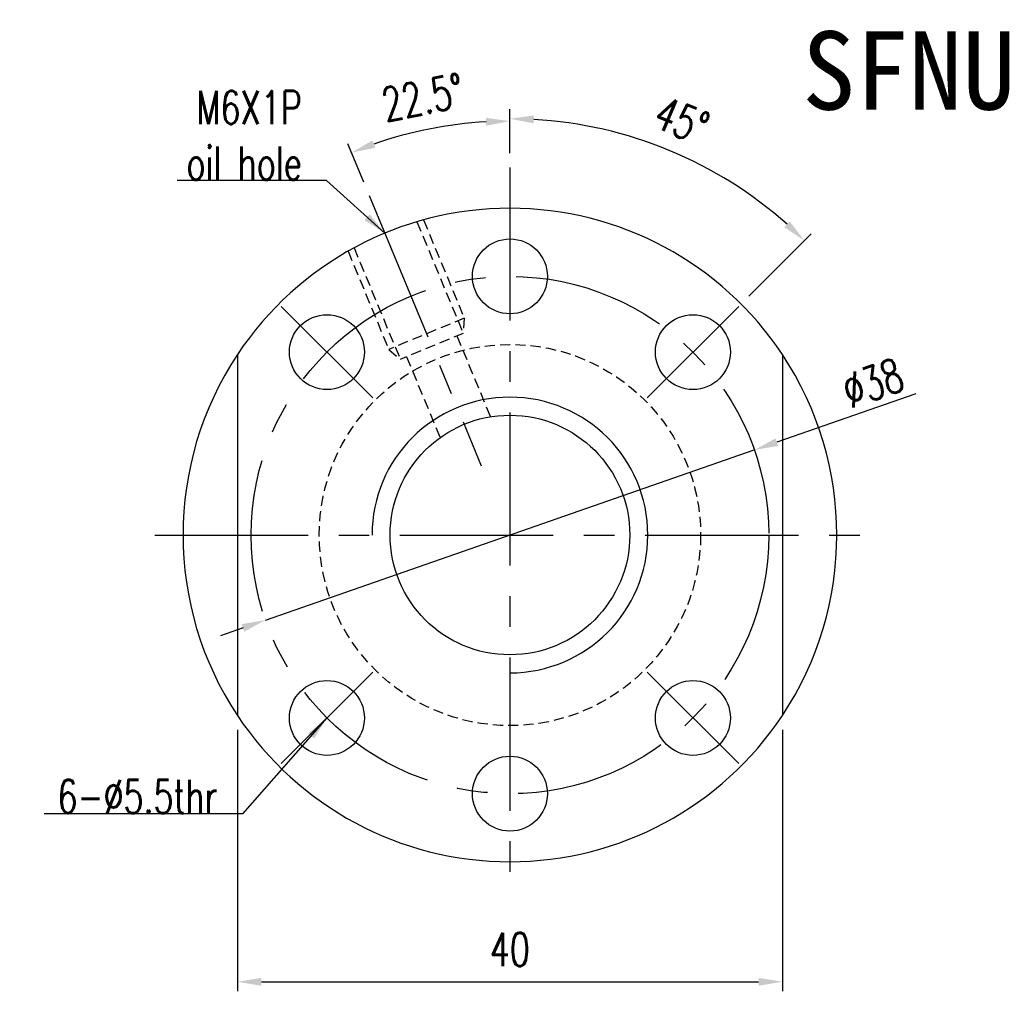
# Model space of a CAD drawing. Extents: x 590 to 738, y 38 to 112.
# Tile 1 of 49: x 590 to 662, y 41 to 112. Entities that reach past the tile are written whole.
import ezdxf
from ezdxf.enums import TextEntityAlignment as Align

# ---------------------------------------------------------------- set-up
doc = ezdxf.new("R2010")
doc.units = 0
doc.header["$LTSCALE"] = 3
doc.header["$MEASUREMENT"] = 0
doc.header["$PDMODE"] = 1
doc.linetypes.add('CENTER', pattern=[2, 1.25, -0.25, 0.25, -0.25])
doc.linetypes.add('HIDDEN', pattern=[0.375, 0.25, -0.125])
doc.layers.get('DEFPOINTS').update_dxf_attribs({"linetype": 'CONTINUOUS'})
for name, color, linetype in [('CHA', 2, 'CONTINUOUS'), ('CL', 1, 'CENTER'), ('DIM', 4, 'CONTINUOUS'), ('HID', 2, 'HIDDEN'), ('OUT', 3, 'CONTINUOUS')]:
    doc.layers.add(name, color=color, linetype=linetype)
doc.styles.add('DIM-7', font='SIMPLEX.shx', dxfattribs={"width": 0.7, "bigfont": 'chineset.shx'})
doc.styles.add('T', font='kaiu.ttf')
doc.dimstyles.new('CNS', dxfattribs={"dimtxt": 3.5, "dimasz": 2.5, "dimexe": 1, "dimexo": 1.5, "dimgap": 0.09, "dimtad": 0, "dimdsep": 46, "dimtxsty": 'DIM-7', "dimcen": 0.09, "dimclrd": 1, "dimclre": 1, "dimclrt": 4, "dimadec": 0, "dimazin": 0, "dimtfac": 1, "dimtix": 1, "dimtmove": 2, "dimatfit": 3, "dimfxl": 1, "dimtvp": 0.971429, "dimtolj": 1, "dimarcsym": 0})

# ---------------------------------------------------------------- blocks, each defined once
blk = doc.blocks.new('*D1')
at = {"layer": 'DEFPOINTS', "color": 0, "transparency": 16777216}
for p in [(643.439, 80.388, 0.068), (607.552, 67.895, 0.332)]:
    blk.add_point(p, dxfattribs=at)
at = {"layer": 'DIM', "color": 0, "lineweight": -2, "transparency": 16777216}
for p, q in [((655.308, 84.52), (645.092, 80.964)), ((607.552, 67.895), (643.439, 80.388)), ((605.9, 67.319), (604.247, 66.744))]:
    blk.add_line(p, q, dxfattribs=at)
at = {"layer": 'DIM', "color": 0, "transparency": 16777216}
for points in [[(644.996, 81.239), (645.188, 80.688), (643.439, 80.388)], [(605.804, 67.595), (605.996, 67.044), (607.552, 67.895)]]:
    blk.add_solid(points, dxfattribs=at)
at = {"layer": 'DIM', "color": 0, "transparency": 16777216, "insert": (652.148, 85.311), "char_height": 2.45, "attachment_point": 5, "rotation": 19.19522, "style": 'DIM-7'}
blk.add_mtext('\\A1;∅38', dxfattribs=at)
blk = doc.blocks.new('*D3')
at = {"layer": 'DEFPOINTS', "color": 0, "transparency": 16777216}
for p in [(625.496, 101.142, 0.2), (640.785, 100.623), (642.29, 90.935, 0.2), (635.572, 84.218, 0.2), (625.496, 45.142, 0.2)]:
    blk.add_point(p, dxfattribs=at)
at = {"layer": 'DIM', "color": 0, "lineweight": -2, "transparency": 16777216}
for p, q in [((625.496, 102.192), (625.496, 105.42)), ((643.032, 91.678), (647.613, 96.259))]:
    blk.add_line(p, q, dxfattribs=at)
blk.add_arc((625.496, 74.142), 30.578, 48.27948, 86.72052, dxfattribs=at)
at = {"layer": 'DIM', "color": 0, "transparency": 16777216}
for points in [[(627.237, 104.378), (627.253, 104.961), (625.496, 104.72)], [(646.046, 97.177), (645.645, 96.753), (647.118, 95.764)]]:
    blk.add_solid(points, dxfattribs=at)
at = {"layer": 'DIM', "color": 0, "transparency": 16777216, "insert": (638.108, 104.591), "char_height": 2.45, "attachment_point": 5, "rotation": 337.5, "style": 'DIM-7'}
blk.add_mtext('\\A1;45°', dxfattribs=at)
blk = doc.blocks.new('*D4')
at = {"layer": 'DEFPOINTS', "color": 0, "transparency": 16777216}
for p in [(621.527, 104.284), (625.496, 101.142, 0.2), (615.163, 99.086, 0.2), (623.394, 79.216, 0.2), (625.496, 45.142, 0.2)]:
    blk.add_point(p, dxfattribs=at)
at = {"layer": 'DIM', "color": 0, "lineweight": -2, "transparency": 16777216}
for p, q in [((625.496, 102.192), (625.496, 105.244)), ((614.761, 100.056), (613.593, 102.876))]:
    blk.add_line(p, q, dxfattribs=at)
blk.add_arc((625.496, 74.142), 30.402, 93.29849, 109.20151, dxfattribs=at)
at = {"layer": 'DIM', "color": 0, "transparency": 16777216}
for points in [[(623.738, 104.785), (623.755, 104.202), (625.496, 104.544)], [(615.6, 102.58), (615.393, 103.125), (613.861, 102.23)]]:
    blk.add_solid(points, dxfattribs=at)
at = {"layer": 'DIM', "color": 0, "transparency": 16777216, "insert": (619.1, 106.294), "char_height": 2.45, "attachment_point": 5, "rotation": 11.25, "style": 'DIM-7'}
blk.add_mtext('\\A1;22.5°', dxfattribs=at)
blk = doc.blocks.new('*D8')
at = {"layer": 'DEFPOINTS', "color": 0, "transparency": 16777216}
for p in [(605.496, 60.875, 0.2), (645.496, 60.875, 0.2), (645.496, 41.324)]:
    blk.add_point(p, dxfattribs=at)
at = {"layer": 'DIM', "color": 0, "lineweight": -2, "transparency": 16777216}
for p, q in [((605.496, 59.825), (605.496, 40.624)), ((645.496, 59.825), (645.496, 40.624)), ((607.246, 41.324), (643.746, 41.324))]:
    blk.add_line(p, q, dxfattribs=at)
at = {"layer": 'DIM', "color": 0, "transparency": 16777216}
for points in [[(607.246, 41.616), (607.246, 41.032), (605.496, 41.324)], [(643.746, 41.616), (643.746, 41.032), (645.496, 41.324)]]:
    blk.add_solid(points, dxfattribs=at)
at = {"layer": 'DIM', "color": 0, "transparency": 16777216, "insert": (625.496, 43.704), "char_height": 2.45, "attachment_point": 5, "style": 'DIM-7'}
blk.add_mtext('\\A1;40', dxfattribs=at)

msp = doc.modelspace()

# ---------------------------------------------------------------- linework, layer by layer
at = {"layer": 'CL', "color": 7, "ltscale": 3}
for p, q in [((625.496, 101.142, 0.2), (625.496, 47.142, 0.2)), ((615.163, 99.086, 0.2), (623.394, 79.216, 0.2)), ((608.702, 90.935, 0.2), (615.419, 84.218, 0.2)), ((642.29, 90.935, 0.2), (635.572, 84.218, 0.2)), ((599.424, 74.142, 0.2), (652.595, 74.142, 0.2)), ((615.419, 64.065, 0.2), (608.702, 57.348, 0.2)), ((635.572, 64.065, 0.2), (642.29, 57.348, 0.2))]:
    msp.add_line(p, q, dxfattribs=at)
msp.add_circle((625.496, 74.142, 0.2), 19, dxfattribs=at)
at = {"layer": 'DIM', "color": 7}
for radius, start, end in [(24, 146.44269, 213.55731), (24, 326.44269, 33.55731), (10.125, 270, 180)]:
    msp.add_arc((625.496, 74.142, 0.2), radius, start, end, dxfattribs=at)
at = {"layer": 'HID', "color": 7}
for p, q in [((618.671, 97.151, 0.2), (622.065, 88.956, 0.2)), ((619.155, 97.289, 0.2), (622.144, 90.072, 0.2)), ((613.612, 94.993, 0.2), (616.601, 87.776, 0.2)), ((614.052, 95.237, 0.2), (617.446, 87.043, 0.2)), ((622.144, 90.072, 0.2), (616.601, 87.776, 0.2)), ((622.144, 90.072, 0.2), (622.065, 88.956, 0.2)), ((622.065, 88.956, 0.2), (617.446, 87.043, 0.2)), ((621.603, 88.765, 0.2), (624.115, 82.702, 0.2)), ((616.601, 87.776, 0.2), (617.446, 87.043, 0.2)), ((617.908, 87.234, 0.2), (620.419, 81.171, 0.2))]:
    msp.add_line(p, q, dxfattribs=at)
msp.add_circle((625.496, 74.142, 0.2), 14, dxfattribs=at)
at = {"layer": 'OUT', "color": 7}
for p, q in [((605.496, 87.408, 0.2), (605.496, 60.875, 0.2)), ((645.496, 87.408, 0.2), (645.496, 60.875, 0.2))]:
    msp.add_line(p, q, dxfattribs=at)
for centre, radius in [((625.496, 93.142, 0.2), 2.75), ((612.061, 87.577, 0.2), 2.75), ((638.931, 87.577, 0.2), 2.75), ((625.496, 74.142, 0.2), 8.8), ((612.061, 60.706, 0.2), 2.75), ((638.931, 60.706, 0.2), 2.75), ((625.496, 55.142, 0.2), 2.75)]:
    msp.add_circle(centre, radius, dxfattribs=at)
for start, end in [(33.55731, 146.44269), (213.55731, 326.44269)]:
    msp.add_arc((625.496, 74.142, 0.2), 24, start, end, dxfattribs=at)

# ---------------------------------------------------------------- texts
at = {"layer": 'CHA', "color": 0, "style": 'T'}
msp.add_text('SFNU01610-3', height=5.76, dxfattribs=at).set_placement((668.497, 108.267), align=Align.MIDDLE)
at = {"layer": 'DIM', "color": 7, "char_height": 2.45, "attachment_point": 9, "style": 'DIM-7'}
for s, insert in [('\\A1;M6X1P\\Poil hole', (610.211, 100.235, 0.2)), ('6-%%C5.5thr', (604.038, 53.717, 0.2))]:
    msp.add_mtext(s, dxfattribs=dict(at, insert=insert))

# ---------------------------------------------------------------- dimensions: what is measured, and where the dimension line sits
at = {"layer": 'DIM', "color": 7}
for base, line1, line2, override, picture, middle in [((621.527, 104.284), ((625.496, 101.142, 0.2), (625.496, 45.142, 0.2)), ((615.163, 99.086, 0.2), (623.394, 79.216, 0.2)), {"dimscale": 0.7, "dimclrd": 0, "dimclre": 0, "dimclrt": 0, "dimadec": 1}, '*D4', (619.1, 106.294)), ((640.785, 100.623), ((642.29, 90.935, 0.2), (635.572, 84.218, 0.2)), ((625.496, 101.142, 0.2), (625.496, 45.142, 0.2)), {"dimscale": 0.7, "dimclrd": 0, "dimclre": 0, "dimclrt": 0}, '*D3', (638.108, 104.591))]:
    dim = msp.add_angular_dim_2l(base=base, line1=line1, line2=line2, dimstyle='CNS', override=override, dxfattribs=at)
    dim.commit()
    dim.dimension.update_dxf_attribs({"geometry": picture, "text_midpoint": middle})
dim = msp.add_diameter_dim_2p(p1=(607.552, 67.895, 0.332), p2=(643.439, 80.388, 0.068), dimstyle='CNS', override={"dimscale": 0.7, "dimgap": 0.8, "dimtad": 1, "dimclrd": 0, "dimclre": 4, "dimclrt": 0, "dimtmove": 1}, dxfattribs=at)
dim.commit()
dim.dimension.update_dxf_attribs({"geometry": '*D1', "text_midpoint": (652.735, 83.625), "dimtype": 163})
dim = msp.add_linear_dim(base=(645.496, 41.324), p1=(605.496, 60.875, 0.2), p2=(645.496, 60.875, 0.2), dimstyle='CNS', override={"dimscale": 0.7, "dimclrd": 0, "dimclre": 0, "dimclrt": 0}, dxfattribs=at)
dim.commit()
dim.dimension.update_dxf_attribs({"geometry": '*D8', "text_midpoint": (625.496, 43.704)})

# ---------------------------------------------------------------- leaders
at = {"layer": 'DIM', "color": 7, "annotation_type": 0, "has_hookline": 1, "hookline_direction": 1}
for points, text_width in [([(616.311, 96.315, 0.2), (612.024, 100.172, 0.2), (610.274, 100.172, 0.2)], 9.147), ([(612.061, 60.706, 0.2), (605.851, 53.654, 0.2), (604.101, 53.654, 0.2)], 12.74)]:
    msp.add_leader(points, dimstyle='CNS', override={"dimscale": 0.7, "dimgap": 0.09, "dimtad": 1, "dimclrd": 0, "dimclre": 4}, dxfattribs=dict(at, text_width=text_width))

doc.saveas('drawing.dxf')
